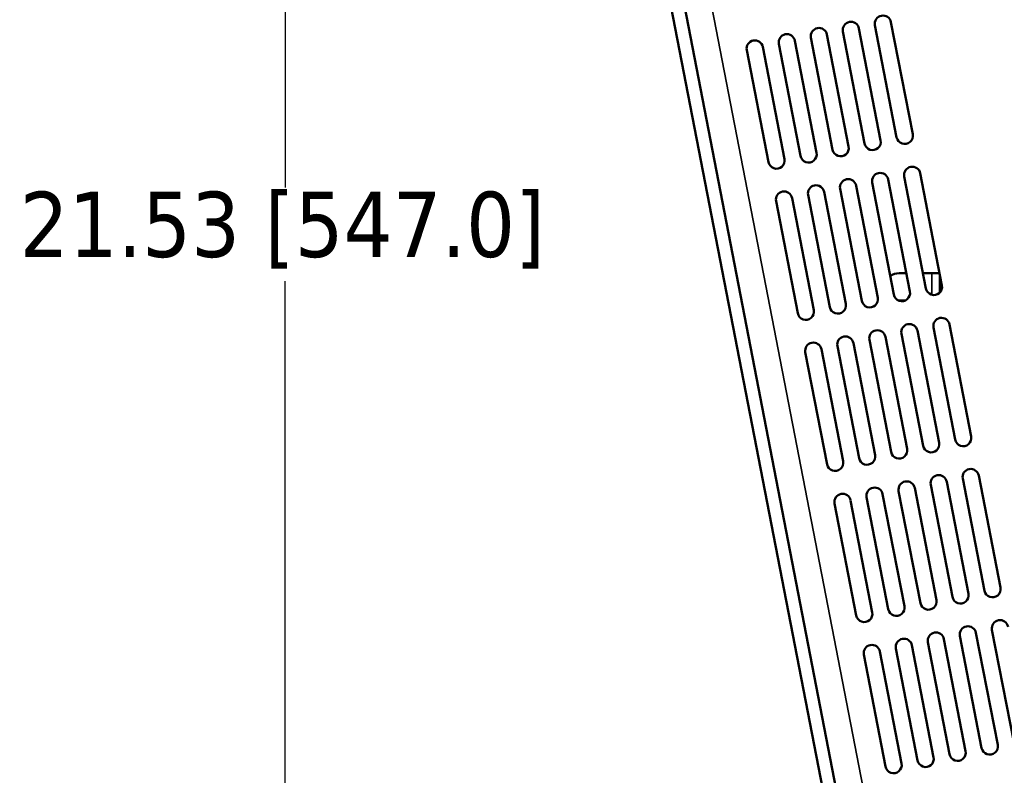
# Model space of a CAD drawing. Header units: inches. Extents: x 0.2 to 58.8, y 1.7 to 68.8.
# Tile 28 of 256: x 0.2 to 7.8, y 48.6 to 54.3. Entities that reach past the tile are written whole.
import ezdxf

# ---------------------------------------------------------------- set-up
doc = ezdxf.new("R2010")
doc.units = ezdxf.units.IN
doc.header["$MEASUREMENT"] = 0
for name, color, linetype, lineweight in [('Dimension (ANSI)', 7, 'Continuous', 25), ('Visible (ANSI)', 7, 'Continuous', 50), ('Visible Narrow (ANSI)', 7, 'Continuous', 35)]:
    doc.layers.add(name, color=color, linetype=linetype, lineweight=lineweight)
doc.styles.add('Note Text (ANSI)', font='tahoma.ttf')
doc.dimstyles.new('Default (ANSI)', dxfattribs={"dimtxt": 0.5, "dimasz": 0.098425, "dimexe": 0.125, "dimexo": 0.0625, "dimgap": 0.031496, "dimtad": 0, "dimtih": 1, "dimtoh": 1, "dimrnd": 1e-08, "dimzin": 4, "dimdsep": 46, "dimtxsty": 'Note Text (ANSI)', "dimcen": 0.09, "dimdle": 0.393701, "dimclrd": 256, "dimclre": 256, "dimclrt": 256, "dimadec": 0, "dimazin": 1, "dimtfac": 1, "dimtofl": 0, "dimtmove": 0, "dimatfit": 3, "dimfxl": 1, "dimtolj": 1, "dimtzin": 4, "dimlwd": -1, "dimlwe": -1, "dimarcsym": 0})

# ---------------------------------------------------------------- blocks, each defined once
blk = doc.blocks.new('*D6')
at = {"layer": 'Defpoints', "color": 0}
for p in [(6.9562, 64.5321), (2.2521, 42.9983), (9.7324, 42.9983)]:
    blk.add_point(p, dxfattribs=at)
at = {"layer": 'Dimension (ANSI)'}
for p, q in [((6.8937, 64.5321), (2.1271, 64.5321)), ((2.2521, 64.4337), (2.2521, 53.0617)), ((2.2521, 43.0968), (2.2521, 52.3446)), ((9.6699, 42.9983), (2.1271, 42.9983))]:
    blk.add_line(p, q, dxfattribs=at)
for points in [[(2.2357, 64.4337), (2.2685, 64.4337), (2.2521, 64.5321)], [(2.2357, 43.0968), (2.2685, 43.0968), (2.2521, 42.9983)]]:
    blk.add_solid(points, dxfattribs=at)
at = {"layer": 'Dimension (ANSI)', "insert": (0.2177, 53.0302), "char_height": 0.5, "attachment_point": 1, "style": 'Note Text (ANSI)'}
blk.add_mtext('\\A1;21.53 [547.0]', dxfattribs=at)

msp = doc.modelspace()

# ---------------------------------------------------------------- linework, layer by layer
at = {"layer": 'Visible (ANSI)'}
for p, q in [((7.4236, 43.5372), (3.5295, 63.6654)), ((3.4295, 63.646), (7.3236, 43.5178)), ((7.059, 53.4708), (6.8928, 54.3298)), ((6.5246, 54.2586), (6.6908, 53.3995)), ((6.8135, 53.4233), (6.6473, 54.2823)), ((6.77, 54.3061), (6.9362, 53.447)), ((6.0337, 54.1636), (6.1999, 53.3046)), ((6.3226, 53.3283), (6.1564, 54.1874)), ((6.2791, 54.2111), (6.4453, 53.352)), ((6.5681, 53.3758), (6.4019, 54.2349)), ((5.7883, 54.1161), (5.9545, 53.2571)), ((6.0772, 53.2808), (5.911, 54.1399)), ((7.0377, 52.2648), (6.8715, 53.1238)), ((6.9942, 53.1476), (7.1604, 52.2885)), ((7.2831, 52.3122), (7.1169, 53.1713)), ((6.5468, 52.1698), (6.3806, 53.0289)), ((6.5033, 53.0526), (6.6695, 52.1935)), ((6.7922, 52.2173), (6.626, 53.0763)), ((6.7487, 53.1001), (6.9149, 52.241)), ((6.0124, 52.9576), (6.1786, 52.0986)), ((6.3013, 52.1223), (6.1351, 52.9814)), ((6.2578, 53.0051), (6.424, 52.146)), ((7.0104, 52.4059), (6.9549, 52.4059)), ((7.2049, 52.4059), (7.1377, 52.4059)), ((7.265, 52.4059), (7.2049, 52.4059)), ((7.2674, 52.3936), (7.2674, 52.3551)), ((7.2674, 52.3551), (7.2674, 52.3342)), ((7.2674, 52.3342), (7.2674, 52.3009)), ((7.2674, 52.3009), (7.2674, 52.2675)), ((7.2674, 52.2675), (7.2674, 52.2577)), ((6.9549, 52.1959), (7.0019, 52.1959)), ((7.2183, 51.989), (7.3845, 51.13)), ((7.5072, 51.1537), (7.341, 52.0128)), ((7.0163, 51.0588), (6.8501, 51.9178)), ((6.9729, 51.9416), (7.1391, 51.0825)), ((7.2618, 51.1062), (7.0956, 51.9653)), ((6.5254, 50.9638), (6.3592, 51.8228)), ((6.482, 51.8466), (6.6482, 50.9875)), ((6.7709, 51.0113), (6.6047, 51.8703)), ((6.7274, 51.8941), (6.8936, 51.035)), ((6.2365, 51.7991), (6.4027, 50.94)), ((7.7314, 49.9952), (7.5652, 50.8543)), ((7.197, 50.783), (7.3632, 49.924)), ((7.4859, 49.9477), (7.3197, 50.8068)), ((7.4424, 50.8305), (7.6086, 49.9715)), ((6.995, 49.8527), (6.8288, 50.7118)), ((6.9515, 50.7356), (7.1177, 49.8765)), ((7.2405, 49.9002), (7.0743, 50.7593)), ((6.4606, 50.6406), (6.6268, 49.7815)), ((6.7496, 49.8053), (6.5834, 50.6643)), ((6.7061, 50.6881), (6.8723, 49.829)), ((7.7101, 48.7892), (7.5439, 49.6483)), ((7.6666, 49.672), (7.8328, 48.8129)), ((7.1757, 49.577), (7.3419, 48.718)), ((7.4646, 48.7417), (7.2984, 49.6008)), ((7.4211, 49.6245), (7.5873, 48.7655)), ((6.9737, 48.6467), (6.8075, 49.5058)), ((6.9302, 49.5296), (7.0964, 48.6705)), ((7.2192, 48.6942), (7.053, 49.5533)), ((6.6848, 49.4821), (6.851, 48.623))]:
    msp.add_line(p, q, dxfattribs=at)
for centre, radius, start, end in [((6.586, 54.2705), 0.0625, 10.94947, 190.94947), ((6.8314, 54.318), 0.0625, 10.94947, 190.94947), ((6.0951, 54.1755), 0.0625, 10.94947, 190.94947), ((6.3405, 54.223), 0.0625, 10.94947, 190.94947), ((5.8496, 54.128), 0.0625, 10.94947, 190.94947), ((6.7522, 53.4114), 0.0625, 190.94947, 10.94947), ((6.9976, 53.4589), 0.0625, 190.94947, 10.94947), ((6.5067, 53.3639), 0.0625, 190.94947, 10.94947), ((6.0158, 53.2689), 0.0625, 190.94947, 10.94947), ((6.2613, 53.3164), 0.0625, 190.94947, 10.94947), ((7.0555, 53.1594), 0.0625, 10.94947, 190.94947), ((6.5646, 53.0645), 0.0625, 10.94947, 190.94947), ((6.8101, 53.112), 0.0625, 10.94947, 190.94947), ((6.0737, 52.9695), 0.0625, 10.94947, 190.94947), ((6.3192, 53.017), 0.0625, 10.94947, 190.94947), ((6.9549, 52.3009), 0.105, 90, 129.74732), ((7.2217, 52.3004), 0.0625, 190.94947, 10.94947), ((6.7308, 52.2054), 0.0625, 190.94947, 10.94947), ((6.9763, 52.2529), 0.0625, 190.94947, 10.94947), ((6.4854, 52.1579), 0.0625, 190.94947, 10.94947), ((6.9549, 52.3009), 0.105, 267.61658, 270), ((6.2399, 52.1104), 0.0625, 190.94947, 10.94947), ((7.2797, 52.0009), 0.0625, 10.94947, 190.94947), ((7.0342, 51.9534), 0.0625, 10.94947, 190.94947), ((6.5433, 51.8585), 0.0625, 10.94947, 190.94947), ((6.7888, 51.9059), 0.0625, 10.94947, 190.94947), ((6.2979, 51.811), 0.0625, 10.94947, 190.94947), ((7.4459, 51.1419), 0.0625, 190.94947, 10.94947), ((7.2004, 51.0944), 0.0625, 190.94947, 10.94947), ((6.7095, 50.9994), 0.0625, 190.94947, 10.94947), ((6.955, 51.0469), 0.0625, 190.94947, 10.94947), ((6.4641, 50.9519), 0.0625, 190.94947, 10.94947), ((7.2584, 50.7949), 0.0625, 10.94947, 190.94947), ((7.5038, 50.8424), 0.0625, 10.94947, 190.94947), ((7.0129, 50.7474), 0.0625, 10.94947, 190.94947), ((6.522, 50.6525), 0.0625, 10.94947, 190.94947), ((6.7675, 50.6999), 0.0625, 10.94947, 190.94947), ((7.4246, 49.9358), 0.0625, 190.94947, 10.94947), ((7.67, 49.9833), 0.0625, 190.94947, 10.94947), ((7.1791, 49.8884), 0.0625, 190.94947, 10.94947), ((6.6882, 49.7934), 0.0625, 190.94947, 10.94947), ((6.9337, 49.8409), 0.0625, 190.94947, 10.94947), ((7.7279, 49.6839), 0.0625, 10.94947, 190.94947), ((7.237, 49.5889), 0.0625, 10.94947, 190.94947), ((7.4825, 49.6364), 0.0625, 10.94947, 190.94947), ((6.9916, 49.5414), 0.0625, 10.94947, 190.94947), ((6.7461, 49.4939), 0.0625, 10.94947, 190.94947), ((7.4032, 48.7298), 0.0625, 190.94947, 10.94947), ((7.6487, 48.7773), 0.0625, 190.94947, 10.94947), ((7.1578, 48.6824), 0.0625, 190.94947, 10.94947), ((6.9123, 48.6349), 0.0625, 190.94947, 10.94947)]:
    msp.add_arc(centre, radius, start, end, dxfattribs=at)
at = {"layer": 'Visible Narrow (ANSI)'}
for p, q in [((7.6102, 43.6459), (3.749, 63.604)), ((7.2049, 52.2402), (7.2049, 52.4059)), ((7.2787, 52.335), (7.2674, 52.3342)), ((7.2746, 52.267), (7.2674, 52.2675))]:
    msp.add_line(p, q, dxfattribs=at)

# ---------------------------------------------------------------- dimensions: what is measured, and where the dimension line sits
at = {"layer": 'Dimension (ANSI)'}
dim = msp.add_linear_dim(base=(2.2521, 42.9983), p1=(6.9562, 64.5321), p2=(9.7324, 42.9983), angle=90, dimstyle='Default (ANSI)', override={"dimdec": 2, "dimtp": 0, "dimtm": 0, "dimtdec": 2, "dimatfit": 1}, dxfattribs=at)
dim.commit()
dim.dimension.update_dxf_attribs({"geometry": '*D6', "text_midpoint": (2.2521, 52.7031), "dimtype": 160})

doc.saveas('drawing.dxf')
